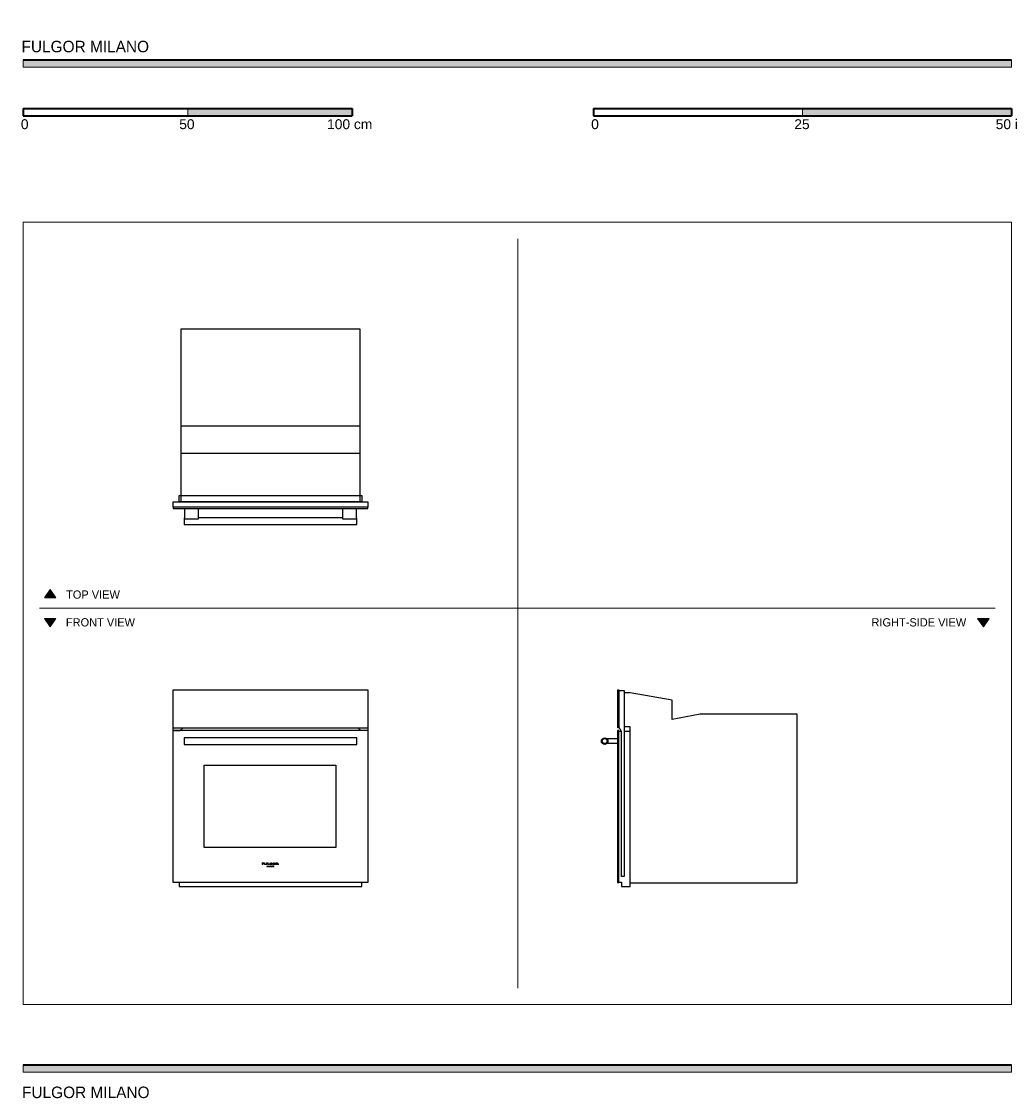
# Model space of a CAD drawing. Header units: millimetres. Extents: x -1418 to 1589, y -1458 to 1814.
import ezdxf

# ---------------------------------------------------------------- set-up
doc = ezdxf.new("R2010")
doc.units = ezdxf.units.MM
doc.header["$MEASUREMENT"] = 0
for name, color, linetype, lineweight in [('Annotazioni - Testo_Num_Penna__3', 7, 'Continuous', 0), ('Disegni e Immagini_Num_Penna__1', 7, 'Continuous', 0), ('Disegni e Immagini_Num_Penna__3', 7, 'Continuous', 0), ('Disegni e Immagini_Num_Penna__7', 7, 'Continuous', 0), ('Disegno 2D - Generale_Num_Penna__1', 7, 'Continuous', 0), ('Disegno 2D - Generale_Num_Penna__3', 7, 'Continuous', 0), ('Disegno 2D - Generale_Num_Penna__82', 7, 'Continuous', 0), ('Layer1', 7, 'Continuous', 0)]:
    doc.layers.add(name, color=color, linetype=linetype, lineweight=lineweight)

msp = doc.modelspace()

# ---------------------------------------------------------------- hatches: boundary and pattern name
at = {"layer": 'Disegni e Immagini_Num_Penna__7', "true_color": 0x000000, "transparency": 33554687}
for points in [[(1589, 1675.7), (1589, 1697.7), (-1413.6, 1697.7), (-1413.6, 1675.7)], [(-413.6, 1527.3), (-413.6, 1549.3), (-913.6, 1549.3), (-913.6, 1527.3)], [(1589, 1527.3), (1589, 1549.3), (954, 1549.3), (954, 1527.3)], [(1589, -1377.8), (1589, -1355.8), (-1413.6, -1355.8), (-1413.6, -1377.8)]]:
    msp.add_hatch(color=18, dxfattribs=at).paths.add_polyline_path(points)
at = {"layer": 'Disegno 2D - Generale_Num_Penna__3', "true_color": 0xff6600, "transparency": 33554687}
for points in [[(-1314, 63), (-1349.1, 63), (-1331.6, 88.2)], [(-1314, 0), (-1349.1, 0), (-1331.6, -25.3)], [(1521.2, 0), (1486.1, 0), (1503.7, -25.3)]]:
    msp.add_hatch(color=30, dxfattribs=at).paths.add_polyline_path(points)

# ---------------------------------------------------------------- linework, layer by layer
at = {"layer": 'Disegni e Immagini_Num_Penna__1', "color": 18, "lineweight": 13, "true_color": 0x000000}
for p, q in [((-1413.6, 1204), (1589, 1204)), ((-1413.6, 1204), (-1413.6, -1173.2)), ((1589, 1204), (1589, -1173.2)), ((-1413.6, -1173.2), (1589, -1173.2))]:
    msp.add_line(p, q, dxfattribs=at)
at = {"layer": 'Disegni e Immagini_Num_Penna__3', "color": 30, "lineweight": 18, "true_color": 0xff6600}
for p, q in [((89, 1154), (89, -1123.2)), ((-1363.6, 31.5), (1539, 31.5))]:
    msp.add_line(p, q, dxfattribs=at)
at = {"layer": 'Disegni e Immagini_Num_Penna__7', "color": 18, "lineweight": 35, "true_color": 0x000000}
for p, q in [((-1413.6, 1697.7), (1589, 1697.7)), ((-1413.6, 1549.3), (-1413.6, 1527.3)), ((-1413.6, 1549.3), (-413.6, 1549.3)), ((-413.6, 1549.3), (-413.6, 1527.3)), ((319, 1549.3), (573, 1549.3)), ((319, 1549.3), (319, 1527.3)), ((573, 1549.3), (1589, 1549.3)), ((1589, 1549.3), (1589, 1527.3)), ((-1413.6, 1527.3), (-1313.6, 1527.3)), ((-1313.6, 1527.3), (-413.6, 1527.3)), ((319, 1527.3), (1589, 1527.3)), ((-1413.6, -1355.8), (1589, -1355.8))]:
    msp.add_line(p, q, dxfattribs=at)
at = {"layer": 'Disegni e Immagini_Num_Penna__7', "color": 18, "lineweight": 0, "true_color": 0x000000}
for points in [[(1589, 1675.7), (1589, 1697.7), (-1413.6, 1697.7), (-1413.6, 1675.7)], [(-413.6, 1527.3), (-413.6, 1549.3), (-913.6, 1549.3), (-913.6, 1527.3)], [(1589, 1527.3), (1589, 1549.3), (954, 1549.3), (954, 1527.3)], [(1589, -1377.8), (1589, -1355.8), (-1413.6, -1355.8), (-1413.6, -1377.8)]]:
    msp.add_lwpolyline(points, close=True, dxfattribs=at)
at = {"layer": 'Disegni e Immagini_Num_Penna__7'}
for points in [[(1589, 1675.7), (1589, 1697.7), (-1413.6, 1697.7), (-1413.6, 1675.7)], [(-413.6, 1527.3), (-413.6, 1549.3), (-913.6, 1549.3), (-913.6, 1527.3)], [(1589, 1527.3), (1589, 1549.3), (954, 1549.3), (954, 1527.3)], [(1589, -1377.8), (1589, -1355.8), (-1413.6, -1355.8), (-1413.6, -1377.8)]]:
    msp.add_lwpolyline(points, close=True, dxfattribs=at)
at = {"layer": 'Disegno 2D - Generale_Num_Penna__1', "color": 18, "lineweight": 13, "true_color": 0x000000}
for points in [[(-1314, 63), (-1349.1, 63), (-1331.6, 88.2)], [(-1314, 0), (-1349.1, 0), (-1331.6, -25.3)], [(1521.2, 0), (1486.1, 0), (1503.7, -25.3)]]:
    msp.add_lwpolyline(points, close=True, dxfattribs=at)
at = {"layer": 'Disegno 2D - Generale_Num_Penna__3', "color": 18, "lineweight": 0, "true_color": 0x000000}
for points in [[(-1314, 63), (-1349.1, 63), (-1331.6, 88.2)], [(-1314, 0), (-1349.1, 0), (-1331.6, -25.3)], [(1521.2, 0), (1486.1, 0), (1503.7, -25.3)]]:
    msp.add_lwpolyline(points, close=True, dxfattribs=at)
at = {"layer": 'Disegno 2D - Generale_Num_Penna__3'}
for points in [[(-1314, 63), (-1349.1, 63), (-1331.6, 88.2)], [(-1314, 0), (-1349.1, 0), (-1331.6, -25.3)], [(1521.2, 0), (1486.1, 0), (1503.7, -25.3)]]:
    msp.add_lwpolyline(points, close=True, dxfattribs=at)
at = {"layer": 'Disegno 2D - Generale_Num_Penna__82', "color": 253, "lineweight": 20, "true_color": 0xaaaaaa}
msp.add_line((954, 1549.3), (954, 1527.3), dxfattribs=at)
at = {"layer": 'Layer1', "color": 18, "lineweight": 25, "true_color": 0x000000}
for p, q in [((-922.3, 305.6), (-924.3, 305.6)), ((-924.3, 305.6), (-924.3, 285.6)), ((-442.3, 305.6), (-882.3, 305.6)), ((-400.3, 305.6), (-402.3, 305.6)), ((-400.3, 285.6), (-400.3, 305.6)), ((-924.3, 285.6), (-400.3, 285.6)), ((396.3, -329.5), (396.3, -219.1)), ((396.3, -219.1), (412.3, -219.1)), ((412.3, -219.1), (412.3, -225.6)), ((431, -225.6), (412.3, -225.6)), ((412.3, -225.6), (412.3, -784.1)), ((558.5, -248.4), (431, -225.6)), ((558.5, -306.6), (558.5, -248.4)), ((643.5, -290.1), (558.5, -306.6)), ((938.1, -290.1), (643.5, -290.1)), ((938.1, -803.1), (938.1, -290.1)), ((-958.3, -331.8), (-366.3, -331.8)), ((-366.3, -340.3), (-958.3, -340.3)), ((-958.3, -340.3), (-936.7, -340.3)), ((-936.7, -340.3), (-927.3, -331.8)), ((-927.3, -331.8), (-397.3, -331.8)), ((-397.3, -331.8), (-387.9, -340.3)), ((-366.3, -331.8), (-366.3, -340.3)), ((404.6, -343.1), (396.3, -329.5)), ((404.6, -343.1), (396.3, -343.1)), ((404.6, -784.1), (404.6, -343.1)), ((431, -329.1), (412.3, -329.1)), ((431, -343), (412.3, -343)), ((431, -813.9), (431, -329.1)), ((359.7, -364.8), (391.7, -364.8)), ((391.7, -379.8), (359.7, -379.8)), ((391.7, -364.8), (391.7, -379.8)), ((412.3, -784.1), (404.6, -784.1)), ((396.3, -801.1), (404.6, -801.1)), ((404.6, -801.1), (404.6, -813.9)), ((404.6, -813.9), (431, -813.9)), ((431, -803.1), (938.1, -803.1))]:
    msp.add_line(p, q, dxfattribs=at)
at = {"layer": 'Layer1', "color": 18, "lineweight": 0, "true_color": 0x000000}
for p, q in [((-682, -742.7), (-687.3, -742.7)), ((-687.3, -747.7), (-687.3, -742.7)), ((-687.3, -747.7), (-685.8, -747.7)), ((-685.8, -744.7), (-685.8, -743.8)), ((-685.8, -743.8), (-682, -743.8)), ((-685.8, -744.7), (-682, -744.7)), ((-685.8, -747.7), (-685.8, -745.6)), ((-685.8, -745.6), (-682, -745.6)), ((-682, -743.8), (-682, -742.7)), ((-682, -745.6), (-682, -744.7)), ((-680.4, -742.7), (-678.9, -742.7)), ((-680.4, -745.5), (-680.4, -742.7)), ((-680.4, -745.5), (-680.4, -745.8)), ((-680.4, -745.8), (-680.4, -746)), ((-680.4, -746), (-680.3, -746.2)), ((-680.3, -746.2), (-680.2, -746.4)), ((-680.2, -746.4), (-680.1, -746.5)), ((-680.1, -746.5), (-680, -746.7)), ((-680, -746.7), (-679.9, -746.8)), ((-679.9, -746.8), (-679.7, -746.9)), ((-679.7, -746.9), (-679.6, -747.1)), ((-679.6, -747.1), (-679.3, -747.2)), ((-679.3, -747.2), (-679, -747.3)), ((-678.6, -747.4), (-679, -747.3)), ((-678.9, -745.5), (-678.9, -742.7)), ((-678.9, -745.6), (-678.9, -745.5)), ((-678.9, -745.6), (-678.8, -745.8)), ((-678.8, -745.9), (-678.8, -745.8)), ((-678.7, -746), (-678.8, -745.9)), ((-678.8, -745.9), (-678.8, -745.9)), ((-678.7, -746.1), (-678.7, -746)), ((-678.6, -746.1), (-678.7, -746.1)), ((-678.6, -746.1), (-678.6, -746.2)), ((-678.5, -746.3), (-678.6, -746.2)), ((-678.6, -747.4), (-678.1, -747.6)), ((-678.3, -746.4), (-678.5, -746.3)), ((-678.2, -746.4), (-678.3, -746.4)), ((-678, -746.5), (-678.2, -746.4)), ((-678.1, -747.6), (-677.2, -747.6)), ((-678, -746.5), (-677.7, -746.6)), ((-677.2, -746.7), (-677.7, -746.6)), ((-677.2, -746.7), (-676.4, -746.7)), ((-677.2, -747.6), (-676.4, -747.7)), ((-675.8, -746.7), (-676.4, -746.7)), ((-676.4, -747.7), (-675.4, -747.6)), ((-675.3, -746.6), (-675.8, -746.7)), ((-675.4, -747.6), (-674.6, -747.5)), ((-674.9, -746.6), (-675.3, -746.6)), ((-674.7, -746.5), (-674.9, -746.6)), ((-674.5, -746.4), (-674.7, -746.5)), ((-674.6, -747.5), (-674.1, -747.4)), ((-674.3, -746.3), (-674.5, -746.4)), ((-674.2, -746.2), (-674.3, -746.3)), ((-674.1, -746.1), (-674.2, -746.2)), ((-674, -746), (-674.1, -746.1)), ((-673.7, -747.3), (-674.1, -747.4)), ((-673.9, -745.9), (-674, -746)), ((-674, -746), (-674, -746)), ((-672.3, -742.7), (-673.9, -742.7)), ((-673.9, -742.7), (-673.9, -745.5)), ((-673.9, -745.6), (-673.9, -745.5)), ((-673.9, -745.6), (-673.9, -745.7)), ((-673.9, -745.7), (-673.9, -745.7)), ((-673.9, -745.7), (-673.9, -745.8)), ((-673.9, -745.8), (-673.9, -745.9)), ((-673.7, -747.3), (-673.4, -747.2)), ((-673.4, -747.2), (-673.1, -747)), ((-673.1, -747), (-672.9, -746.9)), ((-672.9, -746.9), (-672.8, -746.7)), ((-672.6, -746.6), (-672.8, -746.7)), ((-672.8, -754.5), (-672.3, -751)), ((-672.6, -746.6), (-672.5, -746.4)), ((-672.5, -746.3), (-672.4, -746.1)), ((-672.5, -746.4), (-672.5, -746.3)), ((-672.4, -746.1), (-672.3, -745.9)), ((-672.3, -745.6), (-672.3, -742.7)), ((-672.3, -745.8), (-672.3, -745.6)), ((-672.3, -745.8), (-672.3, -745.9)), ((-672.3, -751), (-672.2, -751)), ((-672, -752.2), (-672.3, -754.5)), ((-672.2, -751), (-670.6, -753.8)), ((-670.6, -754.5), (-672, -752.2)), ((-669.2, -742.7), (-670.7, -742.7)), ((-670.7, -742.7), (-670.7, -747.7)), ((-670.7, -747.7), (-665.4, -747.7)), ((-669, -751), (-670.6, -753.8)), ((-669.1, -752.2), (-670.4, -754.5)), ((-669.2, -746.6), (-669.2, -742.7)), ((-669.2, -746.6), (-665.4, -746.6)), ((-668.8, -754.5), (-669.1, -752.2)), ((-669, -751), (-668.9, -751)), ((-668.9, -751), (-668.3, -754.5)), ((-667.7, -751.1), (-667.2, -751.1)), ((-667.7, -751.1), (-667.7, -754.5)), ((-667.2, -751.1), (-667.2, -754.5)), ((-666, -751.1), (-666.4, -751.1)), ((-666.4, -754.5), (-666.4, -751.1)), ((-666, -751.1), (-666, -754.1)), ((-665.4, -747.7), (-665.4, -746.6)), ((-664.5, -744.8), (-664.6, -745)), ((-664.6, -745), (-664.6, -745.1)), ((-664.6, -745.1), (-664.6, -745.2)), ((-664.6, -745.4), (-664.6, -745.2)), ((-664.6, -745.4), (-664.5, -745.6)), ((-664.5, -744.7), (-664.4, -744.5)), ((-664.5, -744.7), (-664.5, -744.8)), ((-664.5, -745.6), (-664.5, -745.7)), ((-664.5, -745.7), (-664.4, -745.9)), ((-664.3, -744.3), (-664.4, -744.5)), ((-664.4, -745.9), (-664.4, -746)), ((-664.4, -746), (-664.2, -746.2)), ((-664.2, -744.2), (-664.3, -744.3)), ((-664.3, -754.5), (-662.4, -751.1)), ((-664.1, -744), (-664.2, -744.2)), ((-664.2, -746.2), (-664.1, -746.4)), ((-663.9, -743.8), (-664.1, -744)), ((-663.9, -746.6), (-664.1, -746.4)), ((-663.7, -743.6), (-663.9, -743.8)), ((-663.9, -746.6), (-663.6, -746.8)), ((-663.4, -743.5), (-663.7, -743.6)), ((-663.6, -746.8), (-663.3, -747)), ((-663.4, -743.5), (-663.2, -743.4)), ((-663, -747.2), (-663.3, -747)), ((-662.9, -743.2), (-663.2, -743.4)), ((-663, -747.2), (-662.6, -747.3)), ((-662.4, -743), (-662.9, -743.2)), ((-662.9, -753), (-662.4, -751.9)), ((-662.6, -744.9), (-662.5, -744.8)), ((-662.6, -745), (-662.6, -744.9)), ((-662.6, -745.1), (-662.6, -745)), ((-662.6, -745.2), (-662.6, -745.1)), ((-662.6, -745.3), (-662.6, -745.2)), ((-662.6, -745.5), (-662.6, -745.3)), ((-662.6, -745.5), (-662.5, -745.6)), ((-662.6, -747.3), (-662.1, -747.5)), ((-662.4, -744.6), (-662.5, -744.7)), ((-662.5, -744.8), (-662.5, -744.7)), ((-662.5, -745.7), (-662.5, -745.6)), ((-662.4, -745.8), (-662.5, -745.7)), ((-661.9, -742.9), (-662.4, -743)), ((-662.4, -744.5), (-662.3, -744.4)), ((-662.4, -744.6), (-662.4, -744.5)), ((-662.3, -746), (-662.4, -745.8)), ((-662.2, -751.1), (-662.4, -751.1)), ((-662.3, -751.9), (-662.4, -751.9)), ((-662.3, -744.4), (-662.2, -744.3)), ((-662.2, -746.1), (-662.3, -746)), ((-661.7, -753), (-662.3, -751.9)), ((-662.1, -744.2), (-662.2, -744.3)), ((-662.2, -746.1), (-662, -746.2)), ((-660.4, -754.5), (-662.2, -751.1)), ((-662.1, -744.2), (-661.9, -744.1)), ((-662.1, -747.5), (-661.5, -747.6)), ((-661.8, -746.3), (-662, -746.2)), ((-661.3, -742.8), (-661.9, -742.9)), ((-661.9, -744.1), (-661.7, -744)), ((-661.6, -746.4), (-661.8, -746.3)), ((-661.4, -743.9), (-661.7, -744)), ((-661.4, -746.5), (-661.6, -746.4)), ((-660.8, -747.7), (-661.5, -747.6)), ((-661.4, -743.9), (-661.1, -743.8)), ((-661.4, -746.5), (-661.1, -746.6)), ((-660.7, -742.7), (-661.3, -742.8)), ((-661.1, -743.8), (-660.8, -743.8)), ((-661.1, -746.6), (-660.9, -746.6)), ((-660.8, -746.6), (-660.9, -746.6)), ((-660.6, -743.7), (-660.8, -743.8)), ((-660.8, -746.6), (-660.6, -746.7)), ((-660.8, -747.7), (-660.4, -747.7)), ((-660, -742.7), (-660.7, -742.7)), ((-660.6, -743.7), (-660.4, -743.7)), ((-660.4, -746.7), (-660.6, -746.7)), ((-659.4, -743.8), (-660.4, -743.7)), ((-660.1, -746.7), (-660.4, -746.7)), ((-660.4, -747.7), (-660, -747.7)), ((-660.1, -746.7), (-659.9, -746.7)), ((-660, -742.7), (-658.7, -742.8)), ((-660, -747.7), (-659.3, -747.7)), ((-659.4, -746.7), (-659.9, -746.7)), ((-659.9, -751.1), (-659.7, -751.1)), ((-659.9, -751.1), (-659.9, -754.5)), ((-657.2, -753.6), (-659.7, -751.1)), ((-659.4, -743.8), (-658.4, -743.9)), ((-658.9, -746.6), (-659.4, -746.7)), ((-659.4, -754.5), (-659.4, -752)), ((-659.4, -752), (-656.9, -754.5)), ((-659.3, -747.7), (-658.6, -747.6)), ((-658.7, -746.6), (-658.9, -746.6)), ((-657.8, -743), (-658.7, -742.8)), ((-658.7, -745.1), (-656.9, -745.1)), ((-658.7, -745.1), (-658.7, -746.6)), ((-658.6, -747.6), (-656.9, -747.2)), ((-656.9, -744.2), (-658.4, -743.9)), ((-656.9, -743.2), (-657.8, -743)), ((-656.7, -751.1), (-657.2, -751.1)), ((-657.2, -753.6), (-657.2, -751.1)), ((-656.9, -743.2), (-656.9, -744.2)), ((-656.9, -747.2), (-656.9, -745.1)), ((-656.7, -754.5), (-656.7, -751.1)), ((-655.7, -751.8), (-656, -752.2)), ((-656, -752.2), (-656, -752.7)), ((-655.4, -751.4), (-655.7, -751.8)), ((-655.3, -752), (-655.5, -752.4)), ((-655.5, -752.8), (-655.5, -752.4)), ((-654.9, -751.2), (-655.4, -751.4)), ((-655.2, -744.5), (-655.3, -744.7)), ((-655.3, -744.7), (-655.3, -744.9)), ((-655.3, -745), (-655.3, -744.9)), ((-655.3, -745.2), (-655.3, -745)), ((-655.3, -745.2), (-655.3, -745.4)), ((-655.3, -745.4), (-655.3, -745.6)), ((-655.3, -745.6), (-655.2, -745.8)), ((-655, -751.7), (-655.3, -752)), ((-655.1, -744.3), (-655.2, -744.5)), ((-655.1, -746), (-655.2, -745.8)), ((-655, -744.1), (-655.1, -744.3)), ((-655.1, -746), (-655, -746.2)), ((-654.8, -744), (-655, -744.1)), ((-655, -746.2), (-654.9, -746.4)), ((-654.7, -751.5), (-655, -751.7)), ((-654.9, -746.4), (-654.8, -746.5)), ((-654.4, -751), (-654.9, -751.2)), ((-654.7, -743.8), (-654.8, -744)), ((-654.8, -746.5), (-654.5, -746.7)), ((-654.4, -743.6), (-654.7, -743.8)), ((-654.3, -751.4), (-654.7, -751.5)), ((-654.5, -746.7), (-654.3, -746.9)), ((-654.4, -743.6), (-654.2, -743.4)), ((-653.9, -751), (-654.4, -751)), ((-654.3, -746.9), (-654, -747.1)), ((-653.9, -751.4), (-654.3, -751.4)), ((-653.7, -743.2), (-654.2, -743.4)), ((-654, -747.1), (-653.5, -747.2)), ((-653.9, -751), (-653.4, -751)), ((-653.5, -751.4), (-653.9, -751.4)), ((-653.2, -743), (-653.7, -743.2)), ((-653.5, -747.2), (-653.2, -747.3)), ((-653.2, -751.5), (-653.5, -751.4)), ((-652.9, -751.2), (-653.4, -751)), ((-653.2, -744.7), (-653.3, -744.8)), ((-653.3, -744.8), (-653.3, -744.9)), ((-653.3, -744.9), (-653.3, -745)), ((-653.3, -745), (-653.3, -745.1)), ((-653.3, -745.2), (-653.3, -745.1)), ((-653.3, -745.2), (-653.3, -745.3)), ((-653.3, -745.3), (-653.3, -745.4)), ((-653.3, -745.4), (-653.3, -745.5)), ((-653.3, -745.5), (-653.3, -745.7)), ((-653.3, -745.7), (-653.2, -745.7)), ((-652.5, -742.9), (-653.2, -743)), ((-653.1, -744.5), (-653.2, -744.6)), ((-653.2, -744.6), (-653.2, -744.7)), ((-653.2, -745.7), (-653.2, -745.8)), ((-653.1, -745.9), (-653.2, -745.8)), ((-652.9, -747.4), (-653.2, -747.3)), ((-652.8, -751.7), (-653.2, -751.5)), ((-652.9, -744.3), (-653.1, -744.4)), ((-653.1, -744.4), (-653.1, -744.5)), ((-653.1, -745.9), (-653, -746)), ((-653, -746), (-652.9, -746.1)), ((-652.8, -744.2), (-652.9, -744.3)), ((-652.9, -746.1), (-652.8, -746.2)), ((-652.9, -747.4), (-652.6, -747.5)), ((-652.5, -751.4), (-652.9, -751.2)), ((-652.7, -744.1), (-652.8, -744.2)), ((-652.8, -746.2), (-652.6, -746.3)), ((-652.6, -752), (-652.8, -751.7)), ((-652.4, -744), (-652.7, -744.1)), ((-652.6, -746.3), (-652.4, -746.4)), ((-652.2, -747.6), (-652.6, -747.5)), ((-652.4, -752.4), (-652.6, -752)), ((-651.6, -742.7), (-652.5, -742.9)), ((-652.1, -751.8), (-652.5, -751.4)), ((-652.2, -743.9), (-652.4, -744)), ((-652.1, -746.5), (-652.4, -746.4)), ((-652.3, -752.8), (-652.4, -752.4)), ((-651.9, -743.8), (-652.2, -743.9)), ((-651.5, -747.7), (-652.2, -747.6)), ((-652.1, -746.5), (-651.8, -746.6)), ((-651.9, -752.3), (-652.1, -751.8)), ((-651.4, -743.8), (-651.9, -743.8)), ((-651.9, -752.8), (-651.9, -752.3)), ((-651.8, -746.6), (-651.4, -746.7)), ((-651.6, -742.7), (-650.9, -742.7)), ((-651.5, -747.7), (-650.9, -747.7)), ((-651.4, -743.8), (-650.9, -743.7)), ((-650.9, -746.7), (-651.4, -746.7)), ((-650.2, -742.7), (-650.9, -742.7)), ((-650.4, -743.8), (-650.9, -743.7)), ((-650.9, -746.7), (-650.3, -746.6)), ((-650.9, -747.7), (-650.1, -747.7)), ((-650, -743.8), (-650.4, -743.8)), ((-650.3, -746.6), (-649.9, -746.6)), ((-649.5, -742.8), (-650.2, -742.7)), ((-650.1, -747.7), (-649.7, -747.6)), ((-649.6, -743.9), (-650, -743.8)), ((-649.6, -746.5), (-649.9, -746.6)), ((-649.3, -747.5), (-649.7, -747.6)), ((-649.4, -744), (-649.6, -743.9)), ((-649.6, -746.5), (-649.3, -746.4)), ((-648.8, -743), (-649.5, -742.8)), ((-649.2, -744.1), (-649.4, -744)), ((-649.3, -746.4), (-649.1, -746.3)), ((-648.9, -747.4), (-649.3, -747.5)), ((-649.2, -744.1), (-649, -744.2)), ((-649.1, -746.3), (-649, -746.2)), ((-648.9, -744.3), (-649, -744.2)), ((-648.8, -746.1), (-649, -746.2)), ((-648.8, -744.4), (-648.9, -744.3)), ((-648.9, -747.4), (-648.6, -747.4)), ((-648.2, -743.2), (-648.8, -743)), ((-648.8, -744.4), (-648.7, -744.5)), ((-648.8, -746.1), (-648.7, -746)), ((-648.6, -744.6), (-648.7, -744.5)), ((-648.7, -746), (-648.6, -745.9)), ((-648.6, -744.7), (-648.6, -744.6)), ((-648.5, -744.8), (-648.6, -744.7)), ((-648.6, -745.8), (-648.5, -745.7)), ((-648.6, -745.8), (-648.6, -745.9)), ((-648.6, -747.4), (-648, -747.2)), ((-648.5, -744.8), (-648.5, -744.9)), ((-648.5, -745), (-648.5, -744.9)), ((-648.4, -745.1), (-648.5, -745)), ((-648.4, -745.4), (-648.5, -745.5)), ((-648.5, -745.6), (-648.5, -745.5)), ((-648.5, -745.7), (-648.5, -745.6)), ((-648.4, -745.2), (-648.4, -745.1)), ((-648.4, -745.3), (-648.4, -745.2)), ((-648.4, -745.4), (-648.4, -745.3)), ((-647.8, -743.3), (-648.2, -743.2)), ((-648, -747.2), (-647.6, -747)), ((-647.5, -743.5), (-647.8, -743.3)), ((-647.6, -747), (-647.3, -746.8)), ((-647.2, -743.7), (-647.5, -743.5)), ((-647.3, -746.8), (-647.1, -746.6)), ((-647, -743.9), (-647.2, -743.7)), ((-646.9, -746.4), (-647.1, -746.6)), ((-646.9, -744), (-647, -743.9)), ((-646.9, -744), (-646.7, -744.2)), ((-646.9, -746.4), (-646.8, -746.3)), ((-646.8, -746.3), (-646.7, -746.1)), ((-646.6, -744.4), (-646.7, -744.2)), ((-646.7, -746.1), (-646.6, -745.9)), ((-646.5, -744.6), (-646.6, -744.4)), ((-646.6, -745.9), (-646.5, -745.7)), ((-646.5, -744.8), (-646.5, -744.6)), ((-646.5, -745), (-646.5, -744.8)), ((-646.5, -745.4), (-646.4, -745.2)), ((-646.5, -745.4), (-646.5, -745.5)), ((-646.5, -745.7), (-646.5, -745.5)), ((-646.4, -745.2), (-646.5, -745)), ((-644.9, -742.7), (-641.4, -742.7)), ((-644.9, -744.7), (-644.9, -742.7)), ((-644.9, -744.7), (-644.9, -745.6)), ((-644.9, -747.7), (-644.9, -745.6)), ((-644.9, -747.7), (-643.3, -747.7)), ((-643.3, -743.6), (-643.3, -744.7)), ((-643.3, -743.6), (-642, -743.6)), ((-643.3, -744.7), (-642.4, -744.7)), ((-643.3, -747.7), (-643.3, -745.6)), ((-642.4, -745.6), (-643.3, -745.6)), ((-641.9, -744.7), (-642.4, -744.7)), ((-642.4, -745.6), (-641.9, -745.7)), ((-641.8, -743.6), (-642, -743.6)), ((-641.9, -744.7), (-641.5, -744.7)), ((-641.9, -745.7), (-641.7, -745.7)), ((-641.6, -743.6), (-641.8, -743.6)), ((-641.7, -745.7), (-641.4, -746)), ((-641.6, -743.6), (-641.4, -743.6)), ((-641.5, -744.7), (-641.1, -744.5)), ((-641, -742.7), (-641.4, -742.7)), ((-641.3, -743.7), (-641.4, -743.6)), ((-641.3, -746.1), (-641.4, -746)), ((-641.1, -743.7), (-641.3, -743.7)), ((-641.3, -746.1), (-641.2, -746.2)), ((-641.2, -746.2), (-641, -746.5)), ((-641.1, -743.7), (-641, -743.8)), ((-641.1, -744.5), (-641, -744.4)), ((-640.5, -742.8), (-641, -742.7)), ((-640.9, -743.9), (-641, -743.8)), ((-641, -744.4), (-640.9, -744.3)), ((-640.8, -746.6), (-641, -746.5)), ((-640.9, -744), (-640.9, -743.9)), ((-640.8, -744.1), (-640.9, -744)), ((-640.8, -744.2), (-640.9, -744.3)), ((-640.9, -744.3), (-640.9, -744.3)), ((-640.8, -744.1), (-640.8, -744.2)), ((-640.5, -747.1), (-640.8, -746.6)), ((-640.5, -742.8), (-639.8, -743)), ((-640.4, -747.3), (-640.5, -747.1)), ((-640.2, -747.5), (-640.4, -747.3)), ((-640.2, -745.3), (-639.8, -745.2)), ((-640.2, -745.3), (-640, -745.3)), ((-640.1, -747.6), (-640.2, -747.5)), ((-640.1, -747.7), (-640.1, -747.6)), ((-640.1, -747.7), (-637.3, -747.7)), ((-639.9, -745.4), (-640, -745.3)), ((-639.6, -745.6), (-639.9, -745.4)), ((-639.4, -743.2), (-639.8, -743)), ((-639.4, -745), (-639.8, -745.2)), ((-639.4, -745.8), (-639.6, -745.6)), ((-639.1, -743.4), (-639.4, -743.2)), ((-639.4, -745), (-639.2, -744.8)), ((-639.1, -746.1), (-639.4, -745.8)), ((-639.2, -744.8), (-639, -744.6)), ((-639, -743.5), (-639.1, -743.4)), ((-638.6, -746.8), (-639.1, -746.1)), ((-638.9, -743.7), (-639, -743.5)), ((-638.9, -744.4), (-639, -744.6)), ((-638.9, -743.7), (-638.9, -744)), ((-638.9, -744.2), (-638.9, -744)), ((-638.9, -744.4), (-638.9, -744.2)), ((-638.2, -747.1), (-638.6, -746.8)), ((-638.2, -747.1), (-638, -747.3)), ((-637.7, -747.5), (-638, -747.3)), ((-637.3, -747.7), (-637.7, -747.5)), ((-672.8, -754.5), (-672.3, -754.5)), ((-670.6, -754.5), (-670.4, -754.5)), ((-668.3, -754.5), (-668.8, -754.5)), ((-667.2, -754.5), (-667.7, -754.5)), ((-664.4, -754.5), (-666.4, -754.5)), ((-666, -754.1), (-664.4, -754.1)), ((-664.4, -754.1), (-664.4, -754.5)), ((-664.3, -754.5), (-663.7, -754.5)), ((-663.7, -754.5), (-663.1, -753.4)), ((-661.5, -753.4), (-663.1, -753.4)), ((-662.9, -753), (-661.7, -753)), ((-661.5, -753.4), (-660.9, -754.5)), ((-660.9, -754.5), (-660.4, -754.5)), ((-659.9, -754.5), (-659.4, -754.5)), ((-656.9, -754.5), (-656.7, -754.5)), ((-656, -752.7), (-656, -753.3)), ((-656, -753.3), (-655.7, -753.7)), ((-655.7, -753.7), (-655.4, -754.1)), ((-655.5, -752.8), (-655.5, -753.1)), ((-655.5, -753.1), (-655.3, -753.5)), ((-655.4, -754.1), (-654.9, -754.3)), ((-655.3, -753.5), (-655, -753.8)), ((-655, -753.8), (-654.7, -754)), ((-654.9, -754.3), (-654.5, -754.5)), ((-654.7, -754), (-654.3, -754.1)), ((-654.5, -754.5), (-653.9, -754.5)), ((-654.3, -754.1), (-653.9, -754.1)), ((-653.9, -754.1), (-653.6, -754.1)), ((-653.9, -754.5), (-653.4, -754.5)), ((-653.6, -754.1), (-653.2, -754)), ((-653.4, -754.5), (-652.9, -754.4)), ((-653.2, -754), (-652.8, -753.8)), ((-652.9, -754.4), (-652.5, -754.1)), ((-652.8, -753.8), (-652.6, -753.5)), ((-652.6, -753.5), (-652.4, -753.2)), ((-652.5, -754.1), (-652.1, -753.7)), ((-652.4, -753.2), (-652.3, -752.8)), ((-652.1, -753.7), (-651.9, -753.3)), ((-651.9, -753.3), (-651.9, -752.8))]:
    msp.add_line(p, q, dxfattribs=at)
at = {"layer": 'Layer1', "color": 18, "lineweight": 25, "true_color": 0x000000}
for points in [[(-933.8, 880.6), (-390.8, 880.6), (-390.8, 354.8), (-933.8, 354.8)], [(-933.8, 586), (-390.8, 586), (-390.8, 501), (-933.8, 501)], [(-384.8, 354.8), (-939.8, 354.8), (-939.8, 373.5), (-384.8, 373.5)], [(-366.3, 338.8), (-958.3, 338.8), (-958.3, 354.8), (-366.3, 354.8)], [(-958.3, 334.2), (-366.3, 334.2), (-366.3, 338.8), (-958.3, 338.8)], [(-922.3, 334.2), (-882.3, 334.2), (-882.3, 302.2), (-922.3, 302.2)], [(-442.3, 334.2), (-402.3, 334.2), (-402.3, 302.2), (-442.3, 302.2)], [(-958.3, -216.8), (-366.3, -216.8), (-366.3, -801.9), (-958.3, -801.9)], [(396.3, -331.8), (392.6, -331.8), (392.6, -216.8), (396.3, -216.8)], [(396.3, -340.3), (391.7, -340.3), (391.7, -801.9), (396.3, -801.9)], [(-400.3, -362.3), (-924.3, -362.3), (-924.3, -382.3), (-400.3, -382.3)], [(-863.3, -445.9), (-463.3, -445.9), (-463.3, -695.9), (-863.3, -695.9)], [(-384.8, -801.9), (-939.8, -801.9), (-939.8, -813.9), (-384.8, -813.9)]]:
    msp.add_lwpolyline(points, close=True, dxfattribs=at)
for centre, radius in [((353.1, -372.3), 10), ((353, -372.3), 7.49)]:
    msp.add_circle(centre, radius, dxfattribs=at)

# ---------------------------------------------------------------- texts
at = {"layer": 'Annotazioni - Testo_Num_Penna__3', "char_height": 0.2, "attachment_point": 7}
for s, insert in [('\\C30;\\c26367;\\FMyriad Pro|b0|i0|c1;\\H34.999999;\\W1.000000;FULGOR MILANO', (-1418.6, 1720)), ('\\C30;\\c26367;\\FMyriad Pro|b0|i0|c1;\\H25.000000;\\W1.000000;TOP VIEW', (-1283.1, 59.9)), ('\\C30;\\c26367;\\FMyriad Pro|b0|i0|c1;\\H25.000000;\\W1.000000;FRONT VIEW', (-1283.7, -24.4)), ('\\C30;\\c26367;\\FMyriad Pro|b0|i0|c1;\\H25.000000;\\W1.000000;RIGHT-SIDE VIEW', (1163.7, -24.4)), ('\\C30;\\c26367;\\FMyriad Pro|b0|i0|c1;\\H34.999999;\\W1.000000;FULGOR MILANO', (-1417.1, -1457.6))]:
    msp.add_mtext(s, dxfattribs=dict(at, insert=insert))
at = {"layer": 'Disegni e Immagini_Num_Penna__7', "char_height": 0.2, "attachment_point": 7}
for s, insert in [('\\C18;\\c0;\\FArial|b0|i0|c1;\\H30.000000;\\W1.000000;100 cm', (-490.3, 1486.6)), ('\\C18;\\c0;\\FArial|b0|i0|c1;\\H30.000000;\\W1.000000;50 in', (1541.1, 1486.6)), ('\\C18;\\c0;\\FArial|b0|i0|c1;\\H30.000000;\\W1.000000;0', (-1420.5, 1486.6)), ('\\C18;\\c0;\\FArial|b0|i0|c1;\\H30.000000;\\W1.000000;50', (-939.4, 1486.6)), ('\\C18;\\c0;\\FArial|b0|i0|c1;\\H30.000000;\\W1.000000;0', (312.1, 1486.6)), ('\\C18;\\c0;\\FArial|b0|i0|c1;\\H30.000000;\\W1.000000;25', (929.2, 1486.6))]:
    msp.add_mtext(s, dxfattribs=dict(at, insert=insert))

doc.saveas('drawing.dxf')
